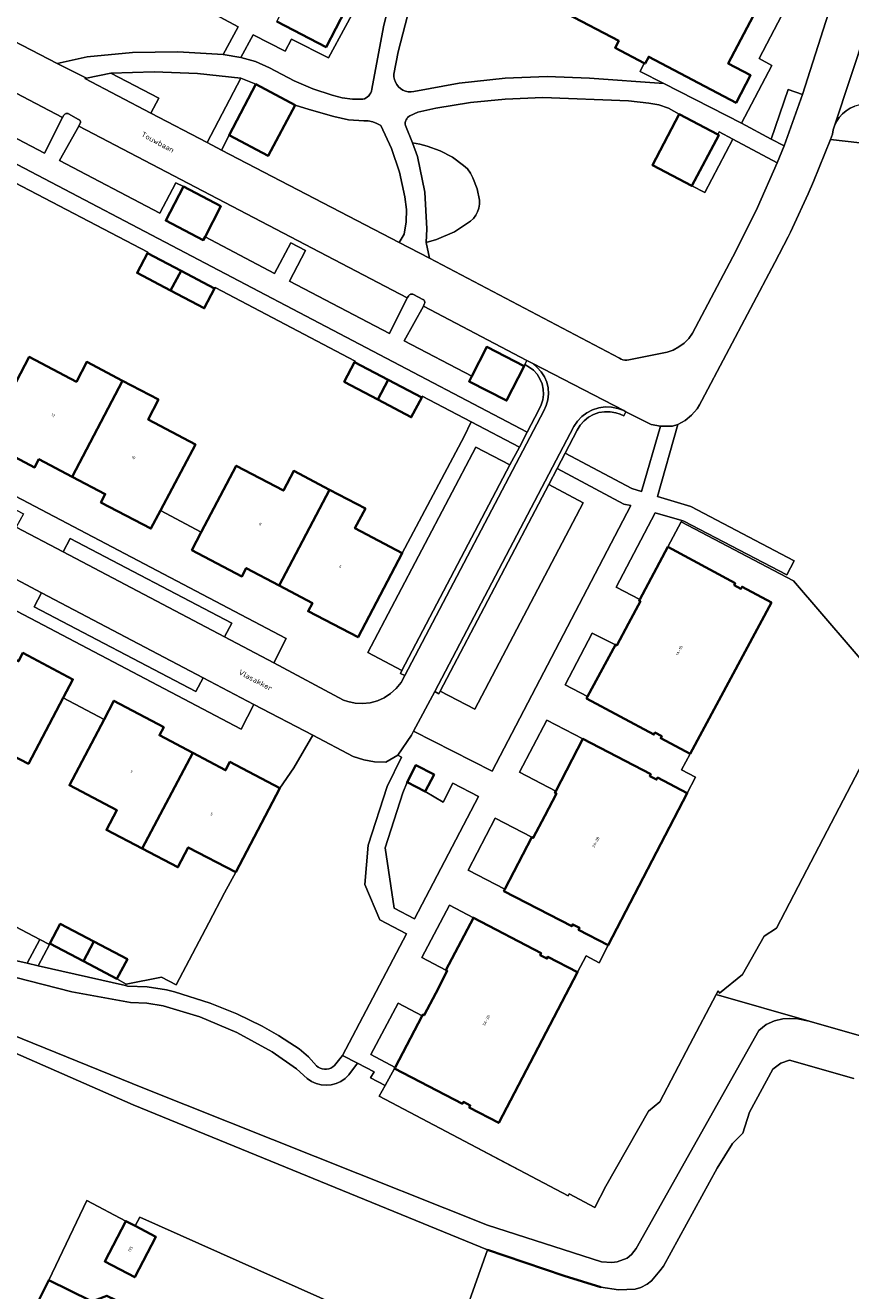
# Model space of a CAD drawing. Header units: metres. Extents: x 110065 to 112666, y 425872 to 427362.
# Tile 26 of 104: x 110938 to 111045, y 426347 to 426511. Entities that reach past the tile are written whole.
import ezdxf

# ---------------------------------------------------------------- set-up
doc = ezdxf.new("R2010")
doc.units = ezdxf.units.M
for name, color, linetype, lineweight in [('B-WE-GK-BESCHOEIING-G', 130, 'GK-BESCHOEIING', 35), ('B-WE-GR-GRAS-GV', 60, 'Continuous', 13), ('B-WE-GR-GROENVOORZIENING-GV', 80, 'Continuous', 18), ('B-WE-IE-TERREINAFSCHEIDING_KUNSTMATIG_HEKWERK-G', 20, 'IE-TERREINAFSCHEIDING-KUNSTMATIG', 18), ('B-WE-OG-BEBOUWING-GV', 7, 'Continuous', 35), ('B-WE-OG-BEBOUWING-T18', 10, 'Continuous', 18), ('B-WE-OG-BEBOUWING_STRAATNAAM-T35', 50, 'Continuous', 35), ('B-WE-OG-TERREIN_ERF-GV', 7, 'Continuous', 18), ('B-WE-OG-WATER-GV', 130, 'Continuous', 18), ('B-WE-VH-VERHARDING_ASFALT-GV', 252, 'Continuous', 18), ('B-WE-VH-VERHARDING_BETONSTRAATSTEEN-GV', 252, 'Continuous', 18), ('B-WE-VH-VERHARDING_GESLOTEN-GV', 7, 'Continuous', 18), ('B-WE-VH-VERHARDING_OPEN-GV', 252, 'Continuous', 18)]:
    doc.layers.add(name, color=color, linetype=linetype, lineweight=lineweight)
doc.styles.add('NLCS-ISO-M200-T18', font='NLCS-ISO.ttf')
doc.styles.add('NLCS-ISO-M200-T35', font='NLCS-ISO.ttf')
doc.linetypes.add('GK-BESCHOEIING', pattern='A,30,-5,[1,NLCS.SHX,S=1,R=0,X=0,Y=0],-5', length=40)
doc.linetypes.add('IE-TERREINAFSCHEIDING-KUNSTMATIG', pattern='A,4,[82,NLCS.SHX,S=0.75,R=90,X=0,Y=0],4,-2', length=10)

msp = doc.modelspace()

# ---------------------------------------------------------------- linework, layer by layer
at = {"layer": 'B-WE-GK-BESCHOEIING-G', "flags": 128}
msp.add_lwpolyline([(110997.686, 426351.99), (111000, 426351.207), (111007.648, 426348.621), (111012.397, 426347.134)], dxfattribs=at)
at = {"layer": 'B-WE-GR-GRAS-GV', "flags": 128}
for points in [[(111051.293, 426494.926), (111042.161, 426495.965), (111039.984, 426490.516), (111039.28, 426488.888), (111037.245, 426484.501), (111036.961, 426483.922), (111036.674, 426483.345), (111034.935, 426479.982), (111025.486, 426462.115), (111025.203, 426461.566), (111024.869, 426461.047), (111024.166, 426460.219), (111023.334, 426459.523), (111022.395, 426458.977), (111019.735, 426449.675), (111024.055, 426448.352), (111037.455, 426441.318), (111036.523, 426439.509), (111023.139, 426446.474), (111022.889, 426446.548), (111022.804, 426446.387), (111037.383, 426438.712), (111048.636, 426425.577)], [(111046.413, 426415.254), (111042.792, 426408.312), (111039.1, 426401.268), (111035.172, 426393.683), (111033.58, 426392.645), (111030.755, 426387.687), (111027.786, 426385.265), (111027.589, 426385.581), (111027.333, 426385.093), (111039.418, 426381.63), (111140.762, 426352.588)]]:
    msp.add_lwpolyline(points, dxfattribs=at)
at = {"layer": 'B-WE-GR-GROENVOORZIENING-GV', "flags": 128}
for points in [[(110990.041, 426522.517), (110986.115, 426507.334), (110985.554, 426504.432), (110985.562, 426504.072), (110985.63, 426503.717), (110985.755, 426503.379), (110985.935, 426503.066), (110986.163, 426502.788), (110986.434, 426502.55), (110986.741, 426502.361), (110987.075, 426502.224), (110987.427, 426502.145), (110987.787, 426502.125), (110988.145, 426502.164), (110994.038, 426503.271), (111000, 426503.916), (111005.453, 426504.095), (111010.905, 426503.885), (111020.568, 426503.188), (111017.472, 426504.776), (111018.015, 426505.853), (111014.243, 426507.838), (111014.709, 426508.723), (111007.93, 426512.29)], [(110981.476, 426514.722), (110977.077, 426506.554), (110972.301, 426508.955), (110971.465, 426507.39), (110967.321, 426509.538), (110965.711, 426506.587), (110967.615, 426506.059), (110969.417, 426505.247), (110972.644, 426503.562), (110975.048, 426502.496), (110977.554, 426501.699), (110978.855, 426501.369), (110980.186, 426501.192), (110981.528, 426501.171), (110981.751, 426501.235), (110981.961, 426501.333), (110982.152, 426501.463), (110982.321, 426501.623), (110982.461, 426501.807), (110982.571, 426502.011), (110982.646, 426502.231), (110982.686, 426502.459), (110984.209, 426510.551), (110986.506, 426519.949)], [(110916.964, 426518.771), (110941.903, 426505.807), (110945.797, 426506.65), (110951.656, 426507.23), (110957.542, 426507.331), (110963.417, 426506.952), (110965.355, 426510.572), (110961.269, 426512.763)], [(110915.848, 426503.629), (111002.85, 426457.995), (111004.358, 426460.907), (111004.676, 426461.532), (111004.881, 426462.202), (111004.967, 426462.897), (111004.931, 426463.597), (111004.775, 426464.281), (111004.502, 426464.926), (111004.121, 426465.515), (111003.645, 426466.029), (111003.086, 426466.452), (111002.535, 426466.765), (111002.455, 426466.576), (111000.166, 426462.095), (110995.304, 426464.578), (110995.654, 426465.263), (110986.903, 426469.828), (110989.394, 426474.345), (110989.506, 426474.619), (110989.536, 426474.683), (110989.555, 426474.752), (110989.563, 426474.823), (110989.558, 426474.894), (110989.542, 426474.963), (110989.515, 426475.028), (110989.476, 426475.088), (110989.429, 426475.141), (110989.373, 426475.186), (110989.311, 426475.22), (110988.093, 426475.859), (110988.023, 426475.89), (110987.95, 426475.909), (110987.874, 426475.917), (110987.798, 426475.912), (110987.724, 426475.895), (110987.653, 426475.866), (110987.588, 426475.827), (110987.53, 426475.778), (110987.481, 426475.72), (110987.441, 426475.655), (110987.3, 426475.417), (110985.011, 426470.779), (110972.04, 426477.582), (110974.104, 426481.569), (110972.203, 426482.545), (110970.088, 426478.596), (110961.074, 426483.34), (110960.847, 426482.903), (110955.991, 426485.429), (110958.284, 426489.837), (110957.285, 426490.349), (110955.198, 426486.392), (110942.22, 426493.212), (110944.707, 426497.69), (110944.856, 426497.991), (110944.887, 426498.045), (110944.908, 426498.104), (110944.919, 426498.165), (110944.92, 426498.227), (110944.91, 426498.289), (110944.89, 426498.348), (110944.86, 426498.403), (110944.822, 426498.452), (110944.776, 426498.494), (110944.723, 426498.528), (110944.666, 426498.552), (110943.379, 426499.267), (110943.315, 426499.3), (110943.246, 426499.322), (110943.174, 426499.332), (110943.102, 426499.33), (110943.032, 426499.315), (110942.964, 426499.289), (110942.902, 426499.252), (110942.848, 426499.204), (110942.802, 426499.149), (110942.766, 426499.086), (110942.586, 426498.789), (110940.271, 426494.169), (110922.949, 426503.265)], [(110907.195, 426465.11), (110971.605, 426431.249), (110969.98, 426428.112), (110979.014, 426423.277), (110979.575, 426423.079), (110980.529, 426422.873), (110981.504, 426422.819), (110982.474, 426422.92), (110983.417, 426423.173), (110984.308, 426423.571), (110985.126, 426424.104), (110985.849, 426424.76), (110986.49, 426425.566), (110986.989, 426426.468), (110986.413, 426426.71), (110986.609, 426427.087), (110982.169, 426429.441), (110996.167, 426456.055), (111000.606, 426453.765), (111001.836, 426456.048), (110995.582, 426459.329), (110994.663, 426457.43), (110986.636, 426442.306), (110980.911, 426431.423), (110974.433, 426434.795), (110974.989, 426435.847), (110970.698, 426438.114), (110966.407, 426440.381), (110965.846, 426439.305), (110959.366, 426442.719), (110960.583, 426445.032), (110955.285, 426447.833), (110954.055, 426445.503), (110947.576, 426448.906), (110948.134, 426449.968), (110943.836, 426452.226), (110939.537, 426454.485), (110938.979, 426453.423), (110932.52, 426456.832)], [(110937.459, 426429.378), (110943.935, 426425.958), (110942.675, 426423.567), (110947.983, 426420.765), (110949.251, 426423.178), (110955.722, 426419.764), (110955.162, 426418.703), (110959.474, 426416.428), (110963.741, 426414.176), (110964.306, 426415.25), (110970.783, 426411.855), (110972.578, 426414.491), (110975.061, 426418.705), (110967.397, 426422.712), (110965.738, 426419.504), (110901.061, 426453.515)], [(110934.594, 426380.456), (110952.994, 426372.98), (110997.679, 426355.189), (111012.469, 426350.434), (111013.807, 426350.335), (111014.504, 426350.433), (111015.802, 426350.902), (111016.388, 426351.4), (111016.977, 426352.177), (111032.871, 426380.415), (111033.844, 426381.211), (111034.893, 426381.696), (111035.973, 426381.956), (111036.851, 426382.007), (111037.928, 426381.925), (111039.418, 426381.63), (111027.333, 426385.093), (111023.92, 426378.594), (111020.047, 426371.168), (111018.558, 426369.966), (111013.027, 426360.238), (111011.628, 426357.479), (111008.299, 426359.253), (111008.156, 426358.981), (110983.659, 426371.928), (110984.411, 426373.279), (110982.547, 426374.291), (110982.985, 426375.072), (110980.835, 426376.182), (110979.73, 426374.663), (110979.245, 426374.206), (110978.691, 426373.837), (110978.083, 426373.566), (110977.438, 426373.4), (110976.774, 426373.344), (110976.11, 426373.4), (110975.465, 426373.567), (110974.857, 426373.838), (110974.303, 426374.208), (110972.953, 426375.469), (110969.762, 426377.654), (110965.207, 426380.175), (110960.404, 426382.184), (110955.626, 426383.607), (110953.532, 426383.952), (110951.414, 426384.057), (110943.794, 426385.422), (110932.786, 426388.262)]]:
    msp.add_lwpolyline(points, dxfattribs=at)
for points in [[(111043.268, 426516.577), (111041.007, 426517.693), (111038.015, 426512.068), (111036.334, 426512.963), (111032.903, 426506.454), (111034.579, 426505.552), (111030.625, 426498.064), (111034.467, 426495.984), (111036.673, 426502.449), (111038.532, 426501.792), (111043.268, 426516.577), (111043.268, 426516.577)], [(111002.85, 426457.995), (110915.848, 426503.629), (110915.805, 426503.548), (110914.859, 426501.669), (110920.273, 426498.829), (110926.73, 426495.442), (110926.69, 426495.366), (110931.045, 426493.072), (110935.4, 426490.778), (110935.448, 426490.87), (110953.653, 426481.321), (110953.598, 426481.216), (110957.959, 426478.927), (110962.319, 426476.639), (110962.375, 426476.746), (110980.535, 426467.221), (110980.465, 426467.089), (110984.816, 426464.796), (110989.166, 426462.504), (110989.244, 426462.653), (110995.582, 426459.329), (111001.836, 426456.048), (111002.85, 426457.995), (111002.85, 426457.995)], [(110965.722, 426503.912), (110960.118, 426504.505), (110954.486, 426504.715), (110948.853, 426504.543), (110955.065, 426501.288), (110954.053, 426499.343), (110961.348, 426495.574), (110965.722, 426503.912), (110965.722, 426503.912)], [(110974.569, 426499.852), (110972.763, 426500.406), (110969.272, 426493.833), (110964.183, 426496.528), (110963.207, 426494.568), (110986.252, 426482.596), (110986.872, 426483.692), (110987.167, 426485.28), (110987.204, 426486.894), (110986.982, 426488.494), (110986.305, 426491.696), (110985.265, 426494.8), (110983.876, 426497.763), (110983.359, 426498.033), (110982.81, 426498.229), (110982.24, 426498.349), (110981.658, 426498.389), (110979.692, 426498.514), (110977.765, 426498.922), (110974.569, 426499.852), (110974.569, 426499.852)], [(111015.957, 426500.971), (111004.862, 426501.41), (111000, 426501.196), (110995.488, 426500.727), (110991.01, 426500), (110988.657, 426499.511), (110987.635, 426499.007), (110987.478, 426498.91), (110987.339, 426498.788), (110987.222, 426498.645), (110987.132, 426498.483), (110987.07, 426498.309), (110987.039, 426498.127), (110987.038, 426497.942), (110987.069, 426497.76), (110987.992, 426495.521), (110988.919, 426495.362), (110989.864, 426495.088), (110991.554, 426494.475), (110993.144, 426493.638), (110994.605, 426492.591), (110995.1, 426492.126), (110995.507, 426491.582), (110995.815, 426490.977), (110996.337, 426489.555), (110996.663, 426488.075), (110996.663, 426487.563), (110996.582, 426487.057), (110996.421, 426486.571), (110996.185, 426486.117), (110995.879, 426485.706), (110995.512, 426485.349), (110993.405, 426483.978), (110991.1, 426482.975), (110989.758, 426482.606), (110990.183, 426480.573), (111014.794, 426467.584), (111015.014, 426467.457), (111015.252, 426467.37), (111015.501, 426467.325), (111015.755, 426467.323), (111016.005, 426467.364), (111020.976, 426468.358), (111021.774, 426468.645), (111022.52, 426469.047), (111023.198, 426469.557), (111023.792, 426470.161), (111024.289, 426470.848), (111029.905, 426481.457), (111032.722, 426487.125), (111035.26, 426492.924), (111029.506, 426495.979), (111025.854, 426489.056), (111024.178, 426489.931), (111019.076, 426492.638), (111022.554, 426499.219), (111021.87, 426499.642), (111021.149, 426500), (111019.916, 426500.434), (111018.632, 426500.677), (111015.957, 426500.971), (111015.957, 426500.971)], [(111051.868, 426499.927), (111046.644, 426500.505), (111045.982, 426500.435), (111045.337, 426500.265), (111044.726, 426500), (111044.195, 426499.67), (111043.716, 426499.268), (111043.299, 426498.802), (111042.952, 426498.281), (111042.683, 426497.717), (111042.512, 426497.186), (111042.41, 426496.638), (111042.161, 426495.965), (111051.293, 426494.926), (111051.868, 426499.927), (111051.868, 426499.927)], [(111014.342, 426460.529), (111013.612, 426460.657), (111012.87, 426460.66), (111012.139, 426460.536), (111011.44, 426460.29), (111010.792, 426459.928), (111010.216, 426459.462), (111009.727, 426458.904), (111009.34, 426458.272), (111007.773, 426455.265), (111016.407, 426450.694), (111017.66, 426450.31), (111020.134, 426458.761), (111018.919, 426458.984), (111015.63, 426460.655), (111015.385, 426460.101), (111014.877, 426460.349), (111014.342, 426460.529), (111014.342, 426460.529)], [(111015.38, 426448.67), (111006.736, 426453.282), (111005.655, 426451.226), (111010.092, 426448.857), (110996.053, 426422.095), (110991.581, 426424.422), (110991.398, 426424.083), (110990.886, 426424.366), (110988.114, 426419.249), (110998.286, 426414.052), (111016.277, 426448.501), (111015.38, 426448.67), (111015.38, 426448.67)], [(111022.889, 426446.548), (111019.451, 426447.558), (111014.397, 426437.922), (111017.437, 426436.327), (111021.09, 426443.13), (111022.804, 426446.387), (111022.889, 426446.548), (111022.889, 426446.548)], [(111014.279, 426430.447), (111011.256, 426431.965), (111007.755, 426425.231), (111010.666, 426423.718), (111014.279, 426430.447), (111014.279, 426430.447)], [(111010.073, 426418.241), (111005.371, 426420.681), (111001.839, 426413.904), (111006.548, 426411.45), (111010.073, 426418.241), (111010.073, 426418.241)], [(110980.296, 426415.967), (110975.061, 426418.705), (110972.578, 426414.491), (110970.783, 426411.855), (110965.049, 426400.937), (110963.619, 426398.258), (110961.55, 426394.388), (110957.317, 426386.356), (110955.436, 426387.337), (110950.851, 426386.417), (110950.761, 426386.247), (110951.03, 426386.186), (110953.574, 426386.094), (110956.092, 426385.69), (110957.1, 426385.439), (110961.752, 426383.994), (110965.176, 426382.606), (110968.49, 426380.973), (110970.584, 426379.78), (110972.084, 426378.843), (110973.293, 426378.039), (110974.475, 426377.021), (110975.516, 426375.858), (110975.742, 426375.681), (110975.994, 426375.544), (110976.266, 426375.452), (110976.549, 426375.408), (110976.836, 426375.412), (110977.118, 426375.465), (110977.387, 426375.565), (110977.635, 426375.708), (110977.855, 426375.892), (110978.907, 426377.187), (110987.201, 426392.948), (110983.73, 426394.791), (110981.792, 426399.347), (110982.23, 426404.441), (110984.677, 426412.061), (110986.567, 426415.873), (110986.053, 426416.127), (110984.499, 426415.219), (110983.065, 426415.254), (110981.654, 426415.505), (110980.296, 426415.967), (110980.296, 426415.967)], [(110989.605, 426411.4), (110987.265, 426412.617), (110986.711, 426411.24), (110984.424, 426404.124), (110985.616, 426396.287), (110988.223, 426394.893), (110996.55, 426410.779), (110993.201, 426412.487), (110991.944, 426410.018), (110989.605, 426411.4), (110989.605, 426411.4)], [(111003.454, 426405.487), (110998.702, 426407.94), (110995.194, 426401.226), (110999.953, 426398.74), (111003.454, 426405.487), (111003.454, 426405.487)], [(110927.921, 426399.029), (110924.781, 426400.775), (110924.443, 426400.246), (110923.824, 426400.621), (110922.759, 426398.407), (110924.666, 426397.14), (110926.385, 426395.628), (110928.498, 426393.312), (110929.495, 426392.308), (110930.622, 426391.452), (110931.857, 426390.761), (110933.176, 426390.249), (110938.021, 426389.147), (110939.675, 426392.236), (110927.732, 426398.495), (110927.921, 426399.029), (110927.921, 426399.029)], [(110995.868, 426395.054), (110992.775, 426396.671), (110989.187, 426389.902), (110992.312, 426388.25), (110995.868, 426395.054), (110995.868, 426395.054)], [(110945.306, 426389.418), (110940.953, 426391.705), (110940.896, 426391.596), (110939.433, 426388.825), (110950.761, 426386.247), (110950.851, 426386.417), (110949.659, 426387.131), (110945.306, 426389.418), (110945.306, 426389.418)], [(110989.211, 426382.317), (110986.103, 426383.969), (110982.565, 426377.314), (110985.72, 426375.637), (110989.211, 426382.317), (110989.211, 426382.317)]]:
    msp.add_lwpolyline(points, close=True, dxfattribs=at)
at = {"layer": 'B-WE-IE-TERREINAFSCHEIDING_KUNSTMATIG_HEKWERK-G', "flags": 128}
for points in [[(110986.636, 426442.306), (110994.663, 426457.43), (110995.582, 426459.329)], [(111047.597, 426419.615), (111048.406, 426421.008), (111048.636, 426425.577), (111037.383, 426438.712), (111022.804, 426446.387), (111021.09, 426443.13)], [(111023.97, 426416.281), (111022.871, 426414.234), (111024.673, 426413.29), (111023.6, 426411.221)], [(111042.792, 426408.312), (111046.413, 426415.254), (111046.16, 426416.848)], [(110922.84, 426401.216), (110923.824, 426400.621), (110924.443, 426400.246), (110924.781, 426400.775), (110927.921, 426399.029), (110927.732, 426398.495), (110939.675, 426392.236), (110940.896, 426391.596), (110940.953, 426391.705)], [(110965.049, 426400.937), (110963.619, 426398.258)], [(111039.1, 426401.268), (111035.172, 426393.683), (111033.58, 426392.645), (111030.755, 426387.687), (111027.786, 426385.265), (111027.589, 426385.581)], [(110949.659, 426387.131), (110950.851, 426386.417), (110955.436, 426387.337), (110957.317, 426386.356), (110961.55, 426394.388)], [(111009.374, 426387.995), (111010.48, 426390.111), (111012.181, 426389.218), (111013.355, 426391.481)], [(111013.027, 426360.238), (111018.558, 426369.966), (111020.047, 426371.168), (111023.92, 426378.594)], [(111008.299, 426359.253), (111008.156, 426358.981), (111000, 426363.292), (110983.659, 426371.928), (110984.411, 426373.279), (110985.656, 426375.514)]]:
    msp.add_lwpolyline(points, dxfattribs=at)
at = {"layer": 'B-WE-OG-BEBOUWING-GV', "flags": 128}
for points in [[(111007.93, 426512.29), (111014.709, 426508.723), (111014.243, 426507.838), (111018.015, 426505.853), (111018.137, 426505.789), (111018.602, 426506.674), (111029.93, 426500.713), (111031.802, 426504.271), (111028.904, 426505.796), (111034.606, 426516.638)], [(110970.39, 426511.256), (110976.772, 426507.928), (110980.524, 426515.212)]]:
    msp.add_lwpolyline(points, dxfattribs=at)
for points in [[(110972.763, 426500.406), (110967.676, 426503.113), (110964.183, 426496.528), (110969.272, 426493.833), (110972.763, 426500.406), (110972.763, 426500.406)], [(111027.547, 426496.593), (111022.554, 426499.219), (111019.076, 426492.638), (111024.178, 426489.931), (111027.685, 426496.52), (111027.547, 426496.593), (111027.547, 426496.593)], [(110963.14, 426487.31), (110958.284, 426489.837), (110955.991, 426485.429), (110960.847, 426482.903), (110961.074, 426483.34), (110963.14, 426487.31), (110963.14, 426487.31)], [(110957.959, 426478.927), (110953.598, 426481.216), (110952.255, 426478.657), (110956.616, 426476.368), (110957.959, 426478.927), (110957.959, 426478.927)], [(110962.319, 426476.639), (110957.959, 426478.927), (110956.616, 426476.368), (110960.976, 426474.08), (110962.319, 426476.639), (110962.319, 426476.639)], [(111002.455, 426466.576), (110997.593, 426469.059), (110995.654, 426465.263), (110995.304, 426464.578), (111000.166, 426462.095), (111002.455, 426466.576), (111002.455, 426466.576)], [(110944.402, 426464.551), (110938.288, 426467.762), (110933.773, 426459.207), (110932.52, 426456.832), (110938.979, 426453.423), (110939.537, 426454.485), (110943.836, 426452.226), (110950.382, 426464.676), (110945.745, 426467.11), (110944.402, 426464.551), (110944.402, 426464.551)], [(110984.816, 426464.796), (110980.465, 426467.089), (110979.118, 426464.532), (110983.468, 426462.24), (110984.816, 426464.796), (110984.816, 426464.796)], [(110955.019, 426462.241), (110950.382, 426464.676), (110943.836, 426452.226), (110948.134, 426449.968), (110947.576, 426448.906), (110954.055, 426445.503), (110955.285, 426447.833), (110959.819, 426456.421), (110953.693, 426459.66), (110955.019, 426462.241), (110955.019, 426462.241)], [(110989.166, 426462.504), (110984.816, 426464.796), (110983.468, 426462.24), (110987.818, 426459.947), (110989.166, 426462.504), (110989.166, 426462.504)], [(110971.242, 426450.421), (110965.116, 426453.646), (110960.583, 426445.032), (110959.366, 426442.719), (110965.846, 426439.305), (110966.407, 426440.381), (110970.698, 426438.114), (110977.221, 426450.548), (110972.585, 426452.98), (110971.242, 426450.421), (110971.242, 426450.421)], [(110981.864, 426448.112), (110977.221, 426450.548), (110970.698, 426438.114), (110974.989, 426435.847), (110974.433, 426434.795), (110980.911, 426431.423), (110986.636, 426442.306), (110980.505, 426445.546), (110981.864, 426448.112), (110981.864, 426448.112)], [(111029.821, 426438.442), (111021.09, 426443.13), (111017.437, 426436.327), (111017.354, 426436.173), (111017.53, 426436.078), (111015.992, 426433.214), (111014.454, 426430.351), (111014.279, 426430.447), (111010.666, 426423.718), (111010.544, 426423.491), (111019.275, 426418.803), (111019.412, 426419.058), (111020.293, 426418.585), (111020.156, 426418.33), (111023.97, 426416.281), (111034.516, 426435.92), (111030.702, 426437.969), (111030.564, 426437.713), (111029.683, 426438.186), (111029.821, 426438.442), (111029.821, 426438.442)], [(110942.675, 426423.567), (110943.935, 426425.958), (110937.459, 426429.378), (110936.896, 426428.293), (110932.607, 426430.558), (110926.038, 426418.109), (110930.645, 426415.664), (110932, 426418.217), (110938.174, 426415.022), (110942.675, 426423.567), (110942.675, 426423.567)], [(110955.722, 426419.764), (110949.251, 426423.178), (110947.983, 426420.765), (110943.495, 426412.226), (110949.647, 426408.993), (110948.298, 426406.426), (110952.923, 426404.014), (110959.474, 426416.428), (110955.162, 426418.703), (110955.722, 426419.764), (110955.722, 426419.764)], [(111018.869, 426413.676), (111010.073, 426418.241), (111006.548, 426411.45), (111006.448, 426411.256), (111006.625, 426411.164), (111005.128, 426408.279), (111003.631, 426405.395), (111003.454, 426405.487), (110999.953, 426398.74), (110999.829, 426398.501), (111008.625, 426393.936), (111008.758, 426394.194), (111009.646, 426393.733), (111009.512, 426393.476), (111013.355, 426391.481), (111023.6, 426411.221), (111019.757, 426413.216), (111019.623, 426412.958), (111018.735, 426413.419), (111018.869, 426413.676), (111018.869, 426413.676)], [(110963.741, 426414.176), (110959.474, 426416.428), (110952.923, 426404.014), (110957.548, 426401.601), (110958.896, 426404.169), (110965.049, 426400.937), (110970.783, 426411.855), (110964.306, 426415.25), (110963.741, 426414.176), (110963.741, 426414.176)], [(110990.764, 426413.629), (110988.425, 426414.846), (110987.265, 426412.617), (110989.605, 426411.4), (110990.764, 426413.629), (110990.764, 426413.629)], [(111009.374, 426387.995), (111005.537, 426390), (111005.402, 426389.743), (111004.516, 426390.206), (111004.65, 426390.463), (110995.868, 426395.054), (110992.312, 426388.25), (110992.489, 426388.157), (110990.984, 426385.277), (110989.478, 426382.397), (110989.301, 426382.489), (110989.211, 426382.317), (110985.72, 426375.637), (110985.656, 426375.514), (110994.438, 426370.924), (110994.573, 426371.181), (110995.459, 426370.718), (110995.325, 426370.461), (110999.162, 426368.455), (111009.374, 426387.995), (111009.374, 426387.995)], [(110946.648, 426391.971), (110942.295, 426394.258), (110940.953, 426391.705), (110945.306, 426389.418), (110946.648, 426391.971), (110946.648, 426391.971)], [(110951, 426389.684), (110946.648, 426391.971), (110945.306, 426389.418), (110949.659, 426387.131), (110951, 426389.684), (110951, 426389.684)], [(110952.007, 426355.091), (110950.809, 426355.721), (110948.063, 426350.488), (110951.953, 426348.432), (110954.703, 426353.673), (110952.007, 426355.091), (110952.007, 426355.091)], [(110946.26, 426345.395), (110940.837, 426348.076), (110939.231, 426344.861), (110944.653, 426342.145), (110943.329, 426339.379), (110943.72, 426339.19), (110941.843, 426335.295), (110946.845, 426332.891), (110950.142, 426339.572), (110949.963, 426339.661), (110951.425, 426342.619), (110950.744, 426344.852), (110948.361, 426346.03), (110946.171, 426345.214), (110946.26, 426345.395), (110946.26, 426345.395)]]:
    msp.add_lwpolyline(points, close=True, dxfattribs=at)
at = {"layer": 'B-WE-OG-TERREIN_ERF-GV', "flags": 128}
for points in [[(110933.773, 426459.207), (110938.288, 426467.762), (110944.402, 426464.551), (110945.745, 426467.11), (110950.382, 426464.676), (110955.019, 426462.241), (110953.693, 426459.66), (110959.819, 426456.421), (110955.285, 426447.833), (110960.583, 426445.032), (110965.116, 426453.646), (110971.242, 426450.421), (110972.585, 426452.98), (110977.221, 426450.548), (110981.864, 426448.112), (110980.505, 426445.546), (110986.636, 426442.306), (110994.663, 426457.43), (110995.582, 426459.329), (110989.244, 426462.653), (110989.166, 426462.504), (110987.818, 426459.947), (110983.468, 426462.24), (110979.118, 426464.532), (110980.465, 426467.089), (110980.535, 426467.221), (110962.375, 426476.746), (110962.319, 426476.639), (110960.976, 426474.08), (110956.616, 426476.368), (110952.255, 426478.657), (110953.598, 426481.216), (110953.653, 426481.321), (110935.448, 426490.87)], [(111048.636, 426425.577), (111037.383, 426438.712), (111037.383, 426438.712), (111037.383, 426438.712), (111022.804, 426446.387), (111021.09, 426443.13), (111029.821, 426438.442), (111029.683, 426438.186), (111030.564, 426437.713), (111030.702, 426437.969), (111034.516, 426435.92), (111023.97, 426416.281), (111022.871, 426414.234), (111024.673, 426413.29), (111023.6, 426411.221), (111013.355, 426391.481), (111012.181, 426389.218), (111010.48, 426390.111), (111009.374, 426387.995), (110999.162, 426368.455), (110995.325, 426370.461), (110995.459, 426370.718), (110994.573, 426371.181), (110994.438, 426370.924), (110985.656, 426375.514), (110984.411, 426373.279), (110983.659, 426371.928), (111008.156, 426358.981), (111008.299, 426359.253), (111011.628, 426357.479), (111013.027, 426360.238), (111018.558, 426369.966), (111020.047, 426371.168), (111023.92, 426378.594), (111027.333, 426385.093), (111027.589, 426385.581), (111027.786, 426385.265), (111030.755, 426387.687), (111033.58, 426392.645), (111035.172, 426393.683), (111039.1, 426401.268), (111042.792, 426408.312), (111046.413, 426415.254)], [(110927.732, 426398.495), (110939.675, 426392.236), (110940.896, 426391.596), (110940.953, 426391.705), (110942.295, 426394.258), (110946.648, 426391.971), (110951, 426389.684), (110949.659, 426387.131), (110950.851, 426386.417), (110955.436, 426387.337), (110957.317, 426386.356), (110961.55, 426394.388), (110963.619, 426398.258), (110965.049, 426400.937), (110958.896, 426404.169), (110957.548, 426401.601), (110952.923, 426404.014), (110948.298, 426406.426), (110949.647, 426408.993), (110943.495, 426412.226), (110947.983, 426420.765), (110942.675, 426423.567), (110938.174, 426415.022), (110932, 426418.217)], [(110993.259, 426339.481), (110997.686, 426351.99), (110951.764, 426370.803), (110935.402, 426377.964), (110932.946, 426378.032), (110926.216, 426376.694), (110923.694, 426379.315), (110923.694, 426379.315), (110923.694, 426379.315), (110920.371, 426380.807), (110918.524, 426376.694), (110912.152, 426362.499), (110904.922, 426345.445)], [(111045.21, 426374.196), (111036.866, 426376.599), (111035.732, 426376.209), (111034.672, 426375.395), (111031.687, 426369.829), (111030.794, 426367.118), (111029.442, 426365.781), (111027.475, 426362.592), (111020.499, 426349.895), (111020.054, 426349.253), (111018.96, 426347.975), (111018.382, 426347.555), (111017.565, 426347.125), (111016.829, 426346.905), (111014.691, 426346.809), (111012.397, 426347.134), (111007.648, 426348.621), (110997.686, 426351.99), (110993.259, 426339.481)], [(110939.231, 426344.861), (110940.837, 426348.076), (110945.733, 426358.391), (110950.809, 426355.721), (110952.007, 426355.091), (110952.602, 426356.222), (110978.372, 426344.722)], [(110978.372, 426344.722), (110952.602, 426356.222), (110952.007, 426355.091), (110954.703, 426353.673), (110951.953, 426348.432), (110948.063, 426350.488), (110950.809, 426355.721), (110945.733, 426358.391), (110940.837, 426348.076), (110946.26, 426345.395)]]:
    msp.add_lwpolyline(points, dxfattribs=at)
at = {"layer": 'B-WE-OG-WATER-GV', "flags": 128}
for points in [[(111140.762, 426352.588), (111039.418, 426381.63), (111037.928, 426381.925), (111036.851, 426382.007), (111035.973, 426381.956), (111034.893, 426381.696), (111033.844, 426381.211), (111032.871, 426380.415), (111016.977, 426352.177), (111016.388, 426351.4), (111015.802, 426350.902), (111014.504, 426350.433), (111013.807, 426350.335), (111012.469, 426350.434), (110997.679, 426355.189), (110952.994, 426372.98), (110934.594, 426380.456)], [(110935.402, 426377.964), (110951.764, 426370.803), (110997.686, 426351.99), (111007.648, 426348.621), (111012.397, 426347.134), (111014.691, 426346.809), (111016.829, 426346.905), (111017.565, 426347.125), (111018.382, 426347.555), (111018.96, 426347.975), (111020.054, 426349.253), (111020.499, 426349.895), (111027.475, 426362.592), (111029.442, 426365.781), (111030.794, 426367.118), (111031.687, 426369.829), (111034.672, 426375.395), (111035.732, 426376.209), (111036.866, 426376.599), (111045.21, 426374.196)]]:
    msp.add_lwpolyline(points, dxfattribs=at)
at = {"layer": 'B-WE-VH-VERHARDING_ASFALT-GV', "flags": 128}
for points in [[(111043.268, 426516.577), (111038.532, 426501.792), (111036.168, 426495.12), (111035.26, 426492.924), (111032.722, 426487.125), (111029.905, 426481.457), (111024.289, 426470.848), (111023.792, 426470.161), (111023.198, 426469.557), (111022.52, 426469.047), (111021.774, 426468.645), (111020.976, 426468.358), (111016.005, 426467.364), (111015.755, 426467.323), (111015.501, 426467.325), (111015.252, 426467.37), (111015.014, 426467.457), (111014.794, 426467.584), (110990.183, 426480.573), (110986.252, 426482.596), (110963.207, 426494.568), (110961.348, 426495.574), (110954.053, 426499.343), (110945.485, 426503.859), (110945.708, 426503.904), (110941.903, 426505.807), (110916.964, 426518.771)], [(110925.364, 426507.846), (110942.586, 426498.789), (110942.766, 426499.086), (110942.802, 426499.149), (110942.848, 426499.204), (110942.902, 426499.252), (110942.964, 426499.289), (110943.032, 426499.315), (110943.102, 426499.33), (110943.174, 426499.332), (110943.246, 426499.322), (110943.315, 426499.3), (110943.379, 426499.267), (110944.666, 426498.552), (110944.723, 426498.528), (110944.776, 426498.494), (110944.822, 426498.452), (110944.86, 426498.403), (110944.89, 426498.348), (110944.91, 426498.289), (110944.92, 426498.227), (110944.919, 426498.165), (110944.908, 426498.104), (110944.887, 426498.045), (110944.856, 426497.991), (110944.707, 426497.69), (110987.3, 426475.417), (110987.441, 426475.655), (110987.481, 426475.72), (110987.53, 426475.778), (110987.588, 426475.827), (110987.653, 426475.866), (110987.724, 426475.895), (110987.798, 426475.912), (110987.874, 426475.917), (110987.95, 426475.909), (110988.023, 426475.89), (110988.093, 426475.859), (110989.311, 426475.22), (110989.373, 426475.186), (110989.429, 426475.141), (110989.476, 426475.088), (110989.515, 426475.028), (110989.542, 426474.963), (110989.558, 426474.894), (110989.563, 426474.823), (110989.555, 426474.752), (110989.536, 426474.683), (110989.506, 426474.619), (110989.394, 426474.345), (111002.808, 426467.283), (111003.561, 426466.886), (111015.356, 426460.796), (111015.63, 426460.655), (111018.919, 426458.984), (111020.134, 426458.761), (111021.692, 426458.796), (111022.395, 426458.977), (111023.334, 426459.523), (111024.166, 426460.219), (111024.869, 426461.047), (111025.203, 426461.566), (111025.486, 426462.115), (111034.935, 426479.982), (111036.674, 426483.345), (111036.961, 426483.922), (111037.245, 426484.501), (111039.28, 426488.888), (111039.984, 426490.516), (111042.161, 426495.965), (111042.41, 426496.638), (111042.512, 426497.186), (111042.683, 426497.717), (111046.836, 426510.245)], [(111046.836, 426510.245), (111042.683, 426497.717), (111042.952, 426498.281), (111043.299, 426498.802), (111043.716, 426499.268), (111044.195, 426499.67), (111044.726, 426500), (111045.337, 426500.265)], [(110933.812, 426440.36), (110939.878, 426437.172), (110960.824, 426426.165), (110967.397, 426422.712), (110975.061, 426418.705), (110980.296, 426415.967), (110981.654, 426415.505), (110983.065, 426415.254), (110984.499, 426415.219), (110986.053, 426416.127), (110987.825, 426418.733), (110988.114, 426419.249), (110990.886, 426424.366), (111008.88, 426458.73), (111009.346, 426459.422), (111009.92, 426460.027), (111010.588, 426460.527), (111011.331, 426460.908), (111012.127, 426461.159), (111012.953, 426461.274), (111013.787, 426461.248), (111014.59, 426461.087), (111015.356, 426460.796), (111003.561, 426466.886), (111004.158, 426466.407), (111004.668, 426465.836), (111005.077, 426465.188), (111005.373, 426464.482), (111005.548, 426463.737), (111005.598, 426462.973), (111005.521, 426462.211), (111005.32, 426461.472), (111004.999, 426460.777), (110986.989, 426426.468), (110986.49, 426425.566), (110985.849, 426424.76), (110985.126, 426424.104), (110984.308, 426423.571), (110983.417, 426423.173), (110982.474, 426422.92), (110981.504, 426422.819), (110980.529, 426422.873), (110979.575, 426423.079), (110979.014, 426423.277), (110969.98, 426428.112), (110963.607, 426431.464), (110942.665, 426442.478), (110936.6, 426445.668)]]:
    msp.add_lwpolyline(points, dxfattribs=at)
at = {"layer": 'B-WE-VH-VERHARDING_BETONSTRAATSTEEN-GV', "flags": 128}
for points in [[(110955.065, 426501.288), (110948.853, 426504.543), (110945.708, 426503.904), (110945.485, 426503.859), (110954.053, 426499.343), (110955.065, 426501.288), (110955.065, 426501.288)], [(110967.676, 426503.113), (110965.722, 426503.912), (110961.348, 426495.574), (110963.207, 426494.568), (110964.183, 426496.528), (110967.676, 426503.113), (110967.676, 426503.113)], [(111029.506, 426495.979), (111027.748, 426496.923), (111027.547, 426496.593), (111027.685, 426496.52), (111024.178, 426489.931), (111025.854, 426489.056), (111029.506, 426495.979), (111029.506, 426495.979)], [(110912.897, 426451.351), (110902.728, 426456.695), (110901.061, 426453.515), (110965.738, 426419.504), (110967.397, 426422.712), (110960.824, 426426.165), (110959.883, 426424.374), (110938.936, 426435.378), (110939.878, 426437.172), (110933.812, 426440.36), (110932.869, 426438.565), (110911.951, 426449.552), (110912.897, 426451.351), (110912.897, 426451.351)]]:
    msp.add_lwpolyline(points, close=True, dxfattribs=at)
at = {"layer": 'B-WE-VH-VERHARDING_GESLOTEN-GV', "flags": 128}
for points in [[(110986.506, 426519.949), (110984.209, 426510.551), (110982.686, 426502.459), (110982.646, 426502.231), (110982.571, 426502.011), (110982.461, 426501.807), (110982.321, 426501.623), (110982.152, 426501.463), (110981.961, 426501.333), (110981.751, 426501.235), (110981.528, 426501.171), (110980.186, 426501.192), (110978.855, 426501.369), (110977.554, 426501.699), (110975.048, 426502.496), (110972.644, 426503.562), (110969.417, 426505.247), (110967.615, 426506.059), (110965.711, 426506.587), (110963.417, 426506.952), (110957.542, 426507.331), (110951.656, 426507.23), (110945.797, 426506.65), (110941.903, 426505.807), (110945.708, 426503.904), (110948.853, 426504.543), (110954.486, 426504.715), (110960.118, 426504.505), (110965.722, 426503.912), (110967.676, 426503.113), (110972.763, 426500.406), (110974.569, 426499.852), (110977.765, 426498.922), (110979.692, 426498.514), (110981.658, 426498.389), (110982.24, 426498.349), (110982.81, 426498.229), (110983.359, 426498.033), (110983.876, 426497.763), (110985.265, 426494.8), (110986.305, 426491.696), (110986.982, 426488.494), (110987.204, 426486.894), (110987.167, 426485.28), (110986.872, 426483.692), (110986.252, 426482.596), (110990.183, 426480.573), (110989.758, 426482.606), (110989.839, 426484.372), (110989.575, 426489.104), (110988.6, 426493.743), (110987.992, 426495.521), (110987.069, 426497.76), (110987.038, 426497.942), (110987.039, 426498.127), (110987.07, 426498.309), (110987.132, 426498.483), (110987.222, 426498.645), (110987.339, 426498.788), (110987.478, 426498.91), (110987.635, 426499.007), (110988.657, 426499.511), (110991.01, 426500), (110995.488, 426500.727), (111000, 426501.196), (111004.862, 426501.41), (111015.957, 426500.971), (111018.632, 426500.677), (111019.916, 426500.434), (111021.149, 426500), (111021.87, 426499.642), (111022.554, 426499.219), (111027.547, 426496.593), (111027.748, 426496.923), (111029.506, 426495.979), (111035.26, 426492.924), (111036.168, 426495.12), (111034.467, 426495.984), (111030.625, 426498.064), (111020.568, 426503.188), (111010.905, 426503.885), (111005.453, 426504.095), (111000, 426503.916), (110994.038, 426503.271), (110988.145, 426502.164), (110987.787, 426502.125), (110987.427, 426502.145), (110987.075, 426502.224), (110986.741, 426502.361), (110986.434, 426502.55), (110986.163, 426502.788), (110985.935, 426503.066), (110985.755, 426503.379), (110985.63, 426503.717), (110985.562, 426504.072), (110985.554, 426504.432), (110986.115, 426507.334), (110990.041, 426522.517)], [(110932.786, 426388.262), (110943.794, 426385.422), (110951.414, 426384.057), (110953.532, 426383.952), (110955.626, 426383.607), (110960.404, 426382.184), (110965.207, 426380.175), (110969.762, 426377.654), (110972.953, 426375.469), (110974.303, 426374.208), (110974.857, 426373.838), (110975.465, 426373.567), (110976.11, 426373.4), (110976.774, 426373.344), (110977.438, 426373.4), (110978.083, 426373.566), (110978.691, 426373.837), (110979.245, 426374.206), (110979.73, 426374.663), (110980.835, 426376.182), (110978.907, 426377.187), (110977.855, 426375.892), (110977.635, 426375.708), (110977.387, 426375.565), (110977.118, 426375.465), (110976.836, 426375.412), (110976.549, 426375.408), (110976.266, 426375.452), (110975.994, 426375.544), (110975.742, 426375.681), (110975.516, 426375.858), (110974.475, 426377.021), (110973.293, 426378.039), (110972.084, 426378.843), (110970.584, 426379.78), (110968.49, 426380.973), (110965.176, 426382.606), (110961.752, 426383.994), (110957.1, 426385.439), (110956.092, 426385.69), (110953.574, 426386.094), (110951.03, 426386.186), (110950.761, 426386.247), (110939.433, 426388.825), (110938.021, 426389.147), (110933.176, 426390.249)]]:
    msp.add_lwpolyline(points, dxfattribs=at)
for points in [[(110971.605, 426431.249), (110907.195, 426465.11), (110905.534, 426462.007), (110915.688, 426456.666), (110916.605, 426458.411), (110937.522, 426447.422), (110936.6, 426445.668), (110942.665, 426442.478), (110943.588, 426444.235), (110964.535, 426433.231), (110963.607, 426431.464), (110969.98, 426428.112), (110971.605, 426431.249), (110971.605, 426431.249)], [(110964.535, 426433.231), (110943.588, 426444.235), (110942.665, 426442.478), (110963.607, 426431.464), (110964.535, 426433.231), (110964.535, 426433.231)], [(110960.824, 426426.165), (110939.878, 426437.172), (110938.936, 426435.378), (110959.883, 426424.374), (110960.824, 426426.165), (110960.824, 426426.165)], [(110940.896, 426391.596), (110939.675, 426392.236), (110938.021, 426389.147), (110939.433, 426388.825), (110940.896, 426391.596), (110940.896, 426391.596)]]:
    msp.add_lwpolyline(points, close=True, dxfattribs=at)
at = {"layer": 'B-WE-VH-VERHARDING_OPEN-GV', "flags": 128}
for points in [[(110962.59, 426524.69), (110961.643, 426525.19), (110957.244, 426516.805), (110962.084, 426514.411), (110961.269, 426512.763), (110965.355, 426510.572), (110963.417, 426506.952), (110965.711, 426506.587), (110967.321, 426509.538), (110971.465, 426507.39), (110972.301, 426508.955), (110977.077, 426506.554), (110981.476, 426514.722), (110980.524, 426515.212), (110976.772, 426507.928), (110970.39, 426511.256), (110971.279, 426512.961), (110965.912, 426515.801), (110964.982, 426514.062), (110958.741, 426517.399), (110962.59, 426524.69), (110962.59, 426524.69)], [(110942.586, 426498.789), (110925.364, 426507.846), (110922.949, 426503.265), (110940.271, 426494.169), (110942.586, 426498.789), (110942.586, 426498.789)], [(111038.532, 426501.792), (111036.673, 426502.449), (111034.467, 426495.984), (111036.168, 426495.12), (111038.532, 426501.792), (111038.532, 426501.792)], [(110987.3, 426475.417), (110944.707, 426497.69), (110942.22, 426493.212), (110955.198, 426486.392), (110957.285, 426490.349), (110958.284, 426489.837), (110963.14, 426487.31), (110961.074, 426483.34), (110970.088, 426478.596), (110972.203, 426482.545), (110974.104, 426481.569), (110972.04, 426477.582), (110985.011, 426470.779), (110987.3, 426475.417), (110987.3, 426475.417)], [(110988.919, 426495.362), (110987.992, 426495.521), (110988.6, 426493.743), (110989.575, 426489.104), (110989.839, 426484.372), (110989.758, 426482.606), (110991.1, 426482.975), (110993.405, 426483.978), (110995.512, 426485.349), (110995.879, 426485.706), (110996.185, 426486.117), (110996.421, 426486.571), (110996.582, 426487.057), (110996.663, 426487.563), (110996.663, 426488.075), (110996.337, 426489.555), (110995.815, 426490.977), (110995.507, 426491.582), (110995.1, 426492.126), (110994.605, 426492.591), (110993.144, 426493.638), (110991.554, 426494.475), (110989.864, 426495.088), (110988.919, 426495.362), (110988.919, 426495.362)], [(111002.808, 426467.283), (110989.394, 426474.345), (110986.903, 426469.828), (110995.654, 426465.263), (110997.593, 426469.059), (111002.455, 426466.576), (111002.535, 426466.765), (111002.808, 426467.283), (111002.808, 426467.283)], [(111003.561, 426466.886), (111002.808, 426467.283), (111002.535, 426466.765), (111003.086, 426466.452), (111003.645, 426466.029), (111004.121, 426465.515), (111004.502, 426464.926), (111004.775, 426464.281), (111004.931, 426463.597), (111004.967, 426462.897), (111004.881, 426462.202), (111004.676, 426461.532), (111004.358, 426460.907), (111002.85, 426457.995), (111001.836, 426456.048), (111000.606, 426453.765), (110986.609, 426427.087), (110986.413, 426426.71), (110986.989, 426426.468), (111004.999, 426460.777), (111005.32, 426461.472), (111005.521, 426462.211), (111005.598, 426462.973), (111005.548, 426463.737), (111005.373, 426464.482), (111005.077, 426465.188), (111004.668, 426465.836), (111004.158, 426466.407), (111003.561, 426466.886), (111003.561, 426466.886)], [(111013.787, 426461.248), (111012.953, 426461.274), (111012.127, 426461.159), (111011.331, 426460.908), (111010.588, 426460.527), (111009.92, 426460.027), (111009.346, 426459.422), (111008.88, 426458.73), (110990.886, 426424.366), (110991.398, 426424.083), (110991.581, 426424.422), (111005.655, 426451.226), (111006.736, 426453.282), (111007.773, 426455.265), (111009.34, 426458.272), (111009.727, 426458.904), (111010.216, 426459.462), (111010.792, 426459.928), (111011.44, 426460.29), (111012.139, 426460.536), (111012.87, 426460.66), (111013.612, 426460.657), (111014.342, 426460.529), (111014.877, 426460.349), (111015.385, 426460.101), (111015.63, 426460.655), (111015.356, 426460.796), (111014.59, 426461.087), (111013.787, 426461.248), (111013.787, 426461.248)], [(111022.395, 426458.977), (111021.692, 426458.796), (111020.134, 426458.761), (111017.66, 426450.31), (111016.407, 426450.694), (111007.773, 426455.265), (111006.736, 426453.282), (111015.38, 426448.67), (111016.277, 426448.501), (110998.286, 426414.052), (110988.114, 426419.249), (110987.825, 426418.733), (110986.053, 426416.127), (110986.567, 426415.873), (110984.677, 426412.061), (110982.23, 426404.441), (110981.792, 426399.347), (110983.73, 426394.791), (110987.201, 426392.948), (110978.907, 426377.187), (110980.835, 426376.182), (110982.985, 426375.072), (110982.547, 426374.291), (110984.411, 426373.279), (110985.656, 426375.514), (110985.72, 426375.637), (110982.565, 426377.314), (110986.103, 426383.969), (110989.211, 426382.317), (110989.301, 426382.489), (110989.478, 426382.397), (110990.984, 426385.277), (110992.489, 426388.157), (110992.312, 426388.25), (110989.187, 426389.902), (110992.775, 426396.671), (110995.868, 426395.054), (111004.65, 426390.463), (111004.516, 426390.206), (111005.402, 426389.743), (111005.537, 426390), (111009.374, 426387.995), (111010.48, 426390.111), (111012.181, 426389.218), (111013.355, 426391.481), (111009.512, 426393.476), (111009.646, 426393.733), (111008.758, 426394.194), (111008.625, 426393.936), (110999.829, 426398.501), (110999.953, 426398.74), (110995.194, 426401.226), (110998.702, 426407.94), (111003.454, 426405.487), (111003.631, 426405.395), (111005.128, 426408.279), (111006.625, 426411.164), (111006.448, 426411.256), (111006.548, 426411.45), (111001.839, 426413.904), (111005.371, 426420.681), (111010.073, 426418.241), (111018.869, 426413.676), (111018.735, 426413.419), (111019.623, 426412.958), (111019.757, 426413.216), (111023.6, 426411.221), (111024.673, 426413.29), (111022.871, 426414.234), (111023.97, 426416.281), (111020.156, 426418.33), (111020.293, 426418.585), (111019.412, 426419.058), (111019.275, 426418.803), (111010.544, 426423.491), (111010.666, 426423.718), (111007.755, 426425.231), (111011.256, 426431.965), (111014.279, 426430.447), (111014.454, 426430.351), (111015.992, 426433.214), (111017.53, 426436.078), (111017.354, 426436.173), (111017.437, 426436.327), (111014.397, 426437.922), (111019.451, 426447.558), (111022.889, 426446.548), (111023.139, 426446.474), (111036.523, 426439.509), (111037.455, 426441.318), (111024.055, 426448.352), (111019.735, 426449.675), (111022.395, 426458.977), (111022.395, 426458.977)], [(111000.606, 426453.765), (110996.167, 426456.055), (110982.169, 426429.441), (110986.609, 426427.087), (111000.606, 426453.765), (111000.606, 426453.765)], [(111010.092, 426448.857), (111005.655, 426451.226), (110991.581, 426424.422), (110996.053, 426422.095), (111010.092, 426448.857), (111010.092, 426448.857)], [(110990.764, 426413.629), (110989.605, 426411.4), (110991.944, 426410.018), (110993.201, 426412.487), (110996.55, 426410.779), (110988.223, 426394.893), (110985.616, 426396.287), (110984.424, 426404.124), (110986.711, 426411.24), (110987.265, 426412.617), (110988.425, 426414.846), (110990.764, 426413.629), (110990.764, 426413.629)]]:
    msp.add_lwpolyline(points, close=True, dxfattribs=at)
msp.add_lwpolyline([(111034.606, 426516.638), (111028.904, 426505.796), (111031.802, 426504.271), (111029.93, 426500.713), (111018.602, 426506.674), (111018.137, 426505.789), (111018.015, 426505.853), (111017.472, 426504.776), (111020.568, 426503.188), (111030.625, 426498.064), (111034.579, 426505.552), (111032.903, 426506.454), (111036.334, 426512.963)], dxfattribs=at)

# ---------------------------------------------------------------- texts
at = {"layer": 'B-WE-OG-BEBOUWING-T18', "char_height": 0.36, "attachment_point": 5, "style": 'NLCS-ISO-M200-T18'}
for s, insert, rotation in [('12', (110941.385, 426460.196), 332), ('10', (110951.805, 426454.718), 332), ('8', (110968.227, 426446.079), 332), ('6', (110978.645, 426440.607), 332), ('1A-1B', (111022.552, 426429.694), 62), ('7', (110951.503, 426413.959), 332), ('5', (110961.929, 426408.486), 332), ('2A-2B', (111011.736, 426404.85), 63), ('3A-3B', (110997.536, 426381.743), 62), ('195', (110951.383, 426352.078), 62)]:
    msp.add_mtext(s, dxfattribs=dict(at, insert=insert, rotation=rotation))
at = {"layer": 'B-WE-OG-BEBOUWING_STRAATNAAM-T35', "char_height": 0.7, "attachment_point": 5, "rotation": 332, "style": 'NLCS-ISO-M200-T35'}
for s, insert in [('Touwbaan', (110954.943, 426495.613)), ('Vlasakker', (110967.622, 426425.85))]:
    msp.add_mtext(s, dxfattribs=dict(at, insert=insert))

doc.saveas('drawing.dxf')
